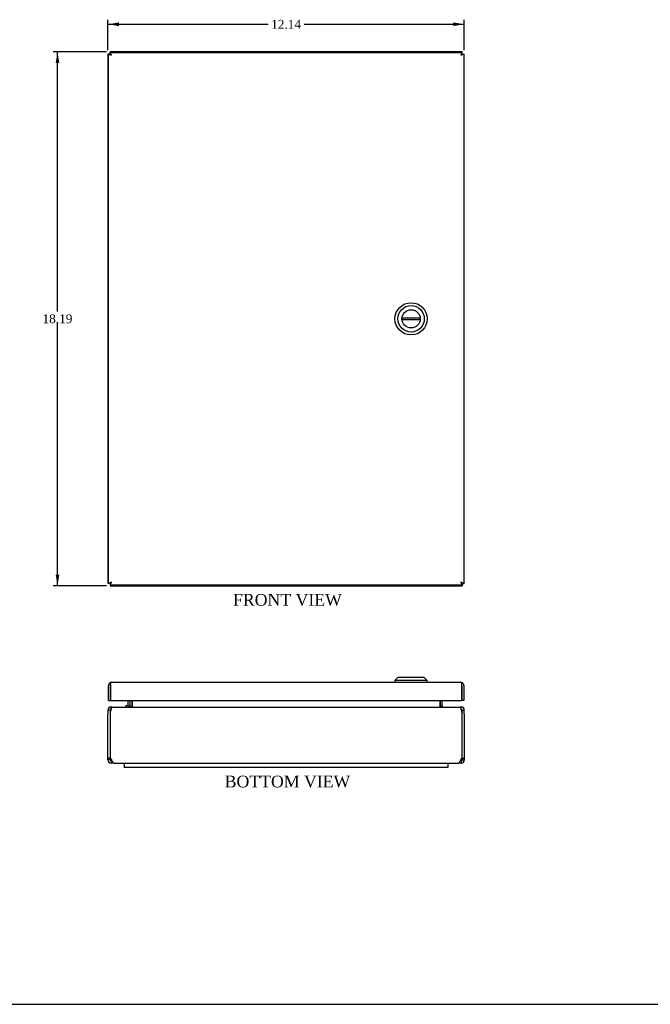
# Model space of a CAD drawing. Header units: inches. Extents: x 0.2 to 77.9, y -0.5 to 51.8.
# Tile 2 of 5: x 32.7 to 54.2, y 0.1 to 33.6. Entities that reach past the tile are written whole.
import ezdxf
from ezdxf.enums import TextEntityAlignment as Align

# ---------------------------------------------------------------- set-up
doc = ezdxf.new("R2010")
doc.units = ezdxf.units.IN
doc.header["$MEASUREMENT"] = 0
for name, color, linetype in [('COM56537-2', 7, 'Continuous'), ('COM56538-2', 7, 'Continuous'), ('COM71233-2', 7, 'Continuous'), ('Default', 7, 'Continuous'), ('GSK11134', 7, 'Continuous'), ('HNG14573-1', 7, 'Continuous'), ('LOK10000', 7, 'Continuous')]:
    doc.layers.add(name, color=color, linetype=linetype)
doc.styles.add('SEACAD_Times_New_Roman', font='times.ttf')
doc.dimstyles.new('HAMMOND_(_STH_-_48x32)', dxfattribs={"dimtxt": 0.3, "dimasz": 0.375, "dimexe": 0.15, "dimexo": 0.15, "dimgap": 0.075, "dimtad": 0, "dimtih": 1, "dimtoh": 1, "dimzin": 0, "dimdsep": 46, "dimtxsty": 'SEACAD_Times_New_Roman', "dimblk1": '_SE_FILLED', "dimblk2": '_SE_FILLED', "dimsah": 1, "dimcen": 0.15, "dimadec": 0, "dimazin": 0, "dimtfac": 0.8, "dimtofl": 0, "dimtmove": 0, "dimatfit": 3, "dimfxl": 1, "dimtolj": 1, "dimtzin": 0, "dimarcsym": 0})

# ---------------------------------------------------------------- blocks, each defined once
blk = doc.blocks.new('SE1')
at = {"layer": 'COM56537-2', "color": 7, "linetype": 'Continuous'}
for p, q in [((35.807, 32.525), (35.784, 32.525)), ((35.784, 32.453), (35.784, 32.525)), ((35.8, 32.453), (35.784, 32.453)), ((47.758, 32.525), (35.807, 32.525)), ((35.807, 32.51), (35.807, 32.525)), ((47.78, 32.525), (47.758, 32.525)), ((47.758, 32.51), (47.758, 32.525)), ((47.78, 32.453), (47.765, 32.453)), ((47.78, 32.453), (47.78, 32.525)), ((35.784, 14.407), (35.784, 14.335)), ((35.784, 14.407), (35.8, 14.407)), ((35.784, 14.335), (35.807, 14.335)), ((35.807, 14.351), (35.807, 14.335)), ((35.807, 14.335), (47.758, 14.335)), ((47.758, 14.351), (47.758, 14.335)), ((47.758, 14.335), (47.78, 14.335)), ((47.765, 14.407), (47.78, 14.407)), ((47.78, 14.407), (47.78, 14.335))]:
    blk.add_line(p, q, dxfattribs=at)
for points, knots in [([(35.807, 32.525), (35.807, 32.525), (35.808, 32.525), (35.81, 32.525), (35.811, 32.524), (35.812, 32.522), (35.814, 32.521), (35.815, 32.519), (35.817, 32.516), (35.818, 32.514), (35.819, 32.512), (35.819, 32.511)], [0, 0, 0, 0, 0.0372032, 0.0743154, 0.1113344, 0.1482581, 0.1850842, 0.2218104, 0.2584347, 0.2949548, 0.323862, 0.323862, 0.323862, 0.323862]), ([(47.745, 32.511), (47.746, 32.513), (47.748, 32.516), (47.751, 32.52), (47.753, 32.523), (47.755, 32.525), (47.757, 32.525), (47.758, 32.525)], [0.6762657, 0.6762657, 0.6762657, 0.6762657, 0.7416187, 0.8057655, 0.8702191, 0.9349679, 1, 1, 1, 1]), ([(35.819, 14.349), (35.818, 14.348), (35.817, 14.344), (35.814, 14.34), (35.812, 14.337), (35.809, 14.336), (35.808, 14.335), (35.807, 14.335)], [0.6762657, 0.6762657, 0.6762657, 0.6762657, 0.7416187, 0.8057655, 0.8702191, 0.9349679, 1, 1, 1, 1]), ([(47.758, 14.335), (47.757, 14.335), (47.756, 14.335), (47.755, 14.336), (47.754, 14.337), (47.752, 14.338), (47.751, 14.34), (47.75, 14.342), (47.748, 14.344), (47.747, 14.347), (47.746, 14.349), (47.745, 14.349)], [0, 0, 0, 0, 0.0372032, 0.0743154, 0.1113344, 0.1482581, 0.1850842, 0.2218104, 0.2584347, 0.2949548, 0.323862, 0.323862, 0.323862, 0.323862])]:
    blk.add_open_spline(points, degree=3, knots=knots, dxfattribs=at)
at = {"layer": 'COM56538-2', "color": 7, "linetype": 'Continuous'}
for p, q in [((35.712, 32.453), (35.712, 32.431)), ((35.784, 32.453), (35.712, 32.453)), ((35.712, 32.431), (35.712, 14.43)), ((35.728, 32.431), (35.712, 32.431)), ((35.784, 32.453), (35.784, 32.438)), ((47.78, 32.438), (47.78, 32.453)), ((47.78, 32.453), (47.852, 32.453)), ((47.837, 32.431), (47.852, 32.431)), ((47.852, 32.431), (47.852, 32.453)), ((47.852, 14.43), (47.852, 32.431)), ((35.712, 14.43), (35.712, 14.407)), ((35.728, 14.43), (35.712, 14.43)), ((47.837, 14.43), (47.852, 14.43)), ((47.852, 14.407), (47.852, 14.43)), ((35.784, 14.407), (35.712, 14.407)), ((35.784, 14.423), (35.784, 14.407)), ((47.78, 14.407), (47.78, 14.423)), ((47.78, 14.407), (47.852, 14.407))]:
    blk.add_line(p, q, dxfattribs=at)
for points, knots in [([(35.727, 32.418), (35.725, 32.419), (35.721, 32.421), (35.717, 32.424), (35.715, 32.426), (35.713, 32.428), (35.712, 32.43), (35.712, 32.431)], [0.6711238, 0.6711238, 0.6711238, 0.6711238, 0.7416187, 0.8057655, 0.8702191, 0.9349679, 1, 1, 1, 1]), ([(47.852, 32.431), (47.852, 32.43), (47.852, 32.429), (47.852, 32.428), (47.851, 32.427), (47.849, 32.425), (47.848, 32.424), (47.846, 32.423), (47.843, 32.421), (47.841, 32.42), (47.839, 32.419), (47.839, 32.419)], [0, 0, 0, 0, 0.0372032, 0.0743154, 0.1113344, 0.1482581, 0.1850842, 0.2218104, 0.2584347, 0.2949548, 0.3187196, 0.3187196, 0.3187196, 0.3187196]), ([(35.712, 14.43), (35.712, 14.43), (35.712, 14.431), (35.713, 14.433), (35.714, 14.434), (35.715, 14.435), (35.717, 14.437), (35.719, 14.438), (35.721, 14.44), (35.724, 14.441), (35.726, 14.442), (35.727, 14.443)], [0, 0, 0, 0, 0.0372032, 0.0743154, 0.1113344, 0.1482581, 0.1850842, 0.2218104, 0.2584347, 0.2949548, 0.3290122, 0.3290122, 0.3290122, 0.3290122]), ([(47.839, 14.442), (47.84, 14.441), (47.844, 14.44), (47.847, 14.437), (47.85, 14.435), (47.852, 14.432), (47.852, 14.431), (47.852, 14.43)], [0.6814001, 0.6814001, 0.6814001, 0.6814001, 0.7416187, 0.8057655, 0.8702191, 0.9349679, 1, 1, 1, 1])]:
    blk.add_open_spline(points, degree=3, knots=knots, dxfattribs=at)
at = {"layer": 'COM71233-2', "color": 7, "linetype": 'Continuous'}
for p, q in [((35.728, 14.423), (35.728, 32.438)), ((35.728, 32.438), (35.774, 32.438)), ((35.8, 32.438), (35.774, 32.438)), ((35.8, 32.51), (47.765, 32.51)), ((35.8, 32.51), (35.8, 32.465)), ((35.8, 32.438), (35.8, 32.465)), ((35.832, 32.407), (35.8, 32.438)), ((35.836, 32.402), (35.836, 32.402)), ((35.836, 32.402), (35.836, 32.402)), ((35.836, 32.402), (35.836, 32.402)), ((35.836, 32.402), (35.836, 32.402)), ((35.836, 32.402), (35.836, 32.402)), ((47.729, 32.402), (47.73, 32.402)), ((47.729, 32.402), (47.729, 32.402)), ((47.73, 32.402), (47.729, 32.402)), ((47.73, 32.402), (47.73, 32.402)), ((47.734, 32.407), (47.765, 32.438)), ((47.765, 32.51), (47.765, 32.465)), ((47.765, 32.438), (47.765, 32.465)), ((47.765, 32.438), (47.792, 32.438)), ((47.837, 32.438), (47.792, 32.438)), ((47.837, 32.438), (47.837, 14.423)), ((35.831, 14.454), (35.8, 14.423)), ((35.836, 14.459), (35.836, 14.459)), ((35.836, 14.459), (35.836, 14.459)), ((35.836, 14.458), (35.836, 14.459)), ((35.836, 14.459), (35.836, 14.459)), ((47.73, 14.459), (47.729, 14.459)), ((47.729, 14.459), (47.729, 14.459)), ((47.729, 14.459), (47.73, 14.458)), ((47.73, 14.459), (47.73, 14.459)), ((47.73, 14.458), (47.73, 14.458)), ((47.734, 14.454), (47.765, 14.423)), ((35.728, 14.423), (35.774, 14.423)), ((35.8, 14.423), (35.774, 14.423)), ((35.8, 14.423), (35.8, 14.396)), ((35.8, 14.351), (35.8, 14.396)), ((47.765, 14.351), (35.8, 14.351)), ((47.765, 14.423), (47.792, 14.423)), ((47.765, 14.423), (47.765, 14.396)), ((47.765, 14.351), (47.765, 14.396)), ((47.837, 14.423), (47.792, 14.423))]:
    blk.add_line(p, q, dxfattribs=at)
for centre, start, end in [((36.217, 33.141), 237.7263, 242.6805), ((35.098, 32.021), 27.3195, 32.2737), ((48.468, 32.021), 147.7263, 152.6805), ((47.348, 33.141), 297.3195, 302.2737), ((36.217, 13.72), 117.3195, 122.2737), ((35.098, 14.84), 327.7263, 332.6805), ((47.348, 13.72), 57.7263, 62.6805), ((48.468, 14.84), 207.3195, 212.2737)]:
    blk.add_arc(centre, 0.831, start, end, dxfattribs=at)
at = {"layer": 'LOK10000', "color": 7, "linetype": 'Continuous'}
for p, q in [((45.73, 23.46), (46.352, 23.46)), ((46.352, 23.4), (45.73, 23.4))]:
    blk.add_line(p, q, dxfattribs=at)
for radius in [0.55, 0.45, 0.312]:
    blk.add_circle((46.041, 23.43), radius, dxfattribs=at)
for start, end in [(174.4888, 185.5112), (354.4888, 5.5112)]:
    blk.add_arc((46.041, 23.43), 0.312, start, end, dxfattribs=at)
blk = doc.blocks.new('SE6')
at = {"layer": 'COM56537-2', "color": 7, "linetype": 'Continuous'}
for p, q in [((36.546, 10.238), (36.546, 10.42)), ((47.019, 10.42), (47.019, 10.238)), ((35.855, 10.202), (47.71, 10.202)), ((36.546, 10.238), (36.546, 10.229)), ((47.019, 10.229), (47.019, 10.238)), ((35.784, 9.964), (35.784, 8.456)), ((47.78, 8.456), (47.78, 9.964)), ((35.784, 8.456), (35.836, 8.402)), ((47.729, 8.402), (47.78, 8.456)), ((35.921, 8.294), (47.643, 8.294))]:
    blk.add_line(p, q, dxfattribs=at)
for centre, radius, start, end in [((36.167, 9.964), 0.382, 160.159, 180), ((36.461, 10.344), 0.142, 273.4266, 306.3724), ((47.103, 10.342), 0.14, 233.3954, 266.8057), ((47.398, 9.964), 0.382, 0, 19.841)]:
    blk.add_arc(centre, radius, start, end, dxfattribs=at)
for points, knots in [([(35.855, 10.202), (35.854, 10.202), (35.852, 10.202), (35.85, 10.201), (35.847, 10.2), (35.845, 10.199), (35.843, 10.197), (35.84, 10.194), (35.838, 10.192), (35.836, 10.189), (35.834, 10.185), (35.832, 10.181), (35.83, 10.177), (35.826, 10.169), (35.822, 10.156), (35.817, 10.14), (35.814, 10.127), (35.812, 10.116), (35.809, 10.105), (35.808, 10.097), (35.807, 10.094)], [0, 0, 0, 0, 0.039708, 0.079608, 0.1197, 0.159978, 0.200442, 0.241088, 0.281914, 0.322916, 0.364092, 0.405438, 0.446952, 0.48863, 0.614447, 0.741619, 0.805765, 0.870219, 0.934968, 1, 1, 1, 1]), ([(47.758, 10.094), (47.757, 10.096), (47.756, 10.1), (47.755, 10.107), (47.754, 10.113), (47.752, 10.119), (47.751, 10.125), (47.75, 10.131), (47.748, 10.137), (47.747, 10.143), (47.745, 10.148), (47.744, 10.153), (47.742, 10.158), (47.74, 10.163), (47.739, 10.168), (47.736, 10.176), (47.731, 10.186), (47.726, 10.193), (47.721, 10.198), (47.717, 10.2), (47.714, 10.201), (47.711, 10.202), (47.71, 10.202)], [0, 0, 0, 0, 0.037203, 0.074315, 0.111334, 0.148258, 0.185084, 0.22181, 0.258435, 0.294955, 0.331369, 0.367674, 0.403869, 0.439952, 0.47592, 0.511772, 0.636136, 0.758975, 0.819859, 0.880331, 0.940381, 1, 1, 1, 1]), ([(35.836, 8.402), (35.843, 8.388), (35.85, 8.373), (35.864, 8.347), (35.871, 8.335), (35.886, 8.315), (35.893, 8.307), (35.907, 8.297), (35.914, 8.294), (35.921, 8.294)], [0, 0, 0, 0, 0.25, 0.25, 0.5, 0.5, 0.75, 0.75, 1, 1, 1, 1]), ([(47.643, 8.294), (47.65, 8.294), (47.658, 8.297), (47.672, 8.307), (47.679, 8.315), (47.693, 8.335), (47.7, 8.347), (47.715, 8.373), (47.722, 8.388), (47.729, 8.402)], [0, 0, 0, 0, 0.25, 0.25, 0.5, 0.5, 0.75, 0.75, 1, 1, 1, 1])]:
    blk.add_open_spline(points, degree=3, knots=knots, dxfattribs=at)
at = {"layer": 'COM56538-2', "color": 7, "linetype": 'Continuous'}
for p, q in [((36.462, 10.42), (36.462, 10.238)), ((36.534, 10.238), (36.534, 10.42)), ((47.03, 10.42), (47.03, 10.238)), ((47.102, 10.238), (47.102, 10.42)), ((35.712, 10.094), (35.712, 9.964)), ((35.784, 10.094), (35.712, 10.094)), ((35.784, 10.094), (35.784, 9.964)), ((35.82, 10.15), (35.82, 10.202)), ((35.855, 10.202), (35.82, 10.202)), ((36.461, 10.229), (36.52, 10.215)), ((47.103, 10.229), (47.045, 10.215)), ((47.744, 10.202), (47.71, 10.202)), ((47.744, 10.15), (47.744, 10.202)), ((47.78, 9.964), (47.78, 10.094)), ((47.78, 10.094), (47.852, 10.094)), ((47.852, 9.964), (47.852, 10.094)), ((35.712, 8.456), (35.712, 9.964)), ((47.852, 9.964), (47.852, 8.456)), ((35.784, 8.456), (35.712, 8.456)), ((35.712, 8.402), (35.712, 8.456)), ((35.784, 8.402), (35.712, 8.402)), ((35.784, 8.402), (35.784, 8.456)), ((47.78, 8.456), (47.852, 8.456)), ((47.78, 8.456), (47.78, 8.402)), ((47.78, 8.402), (47.852, 8.402)), ((47.852, 8.456), (47.852, 8.402)), ((35.82, 8.366), (35.82, 8.294)), ((35.854, 8.366), (35.82, 8.366)), ((35.921, 8.294), (35.82, 8.294)), ((47.744, 8.294), (47.643, 8.294)), ((47.744, 8.366), (47.71, 8.366)), ((47.744, 8.366), (47.744, 8.294))]:
    blk.add_line(p, q, dxfattribs=at)
for centre, radius, start, end in [((35.82, 10.094), 0.108, 90, 180), ((35.82, 10.094), 0.036, 99.1363, 180), ((36.426, 10.238), 0.036, 270, 346.2431), ((36.426, 10.238), 0.036, 346.2431, 0), ((36.426, 10.238), 0.108, 351.2932, 0), ((47.138, 10.238), 0.108, 180, 188.7068), ((47.138, 10.238), 0.036, 180, 193.7569), ((47.138, 10.238), 0.036, 193.7569, 270), ((47.744, 10.094), 0.108, 0, 90), ((47.744, 10.094), 0.036, 0, 80.8637), ((35.82, 8.402), 0.108, 180, 270), ((35.82, 8.402), 0.036, 180, 270), ((47.744, 8.402), 0.036, 270, 0), ((47.744, 8.402), 0.108, 270, 0)]:
    blk.add_arc(centre, radius, start, end, dxfattribs=at)
at = {"layer": 'COM71233-2', "color": 7, "linetype": 'Continuous'}
for p, q in [((35.728, 10.42), (35.728, 10.937)), ((35.8, 10.987), (35.774, 11.025)), ((35.8, 10.937), (35.8, 11.025)), ((35.8, 10.987), (35.8, 10.937)), ((35.8, 10.937), (35.8, 10.42)), ((35.8, 10.937), (35.8, 10.937)), ((35.8, 10.42), (35.8, 10.937)), ((35.836, 11.045), (47.729, 11.045)), ((35.836, 11.045), (35.836, 11.045)), ((35.836, 11.045), (35.836, 11.045)), ((35.836, 11.045), (35.836, 11.045)), ((47.729, 11.045), (47.73, 11.045)), ((47.73, 11.045), (47.73, 11.045)), ((47.73, 11.045), (47.73, 11.045)), ((47.765, 10.987), (47.792, 11.025)), ((47.765, 10.937), (47.765, 11.025)), ((47.765, 10.937), (47.765, 10.987)), ((47.765, 10.937), (47.765, 10.937)), ((47.765, 10.937), (47.765, 10.42)), ((47.765, 10.42), (47.765, 10.937)), ((47.837, 10.937), (47.837, 10.42)), ((35.728, 10.42), (35.8, 10.42)), ((35.8, 10.42), (47.765, 10.42)), ((47.837, 10.42), (47.765, 10.42))]:
    blk.add_line(p, q, dxfattribs=at)
for centre, radius, start, end in [((35.836, 10.937), 0.108, 125.5265, 180), ((35.836, 10.937), 0.108, 90.2175, 125.5265), ((35.836, 10.937), 0.036, 176.2098, 180), ((35.836, 10.937), 0.108, 90, 90.1008), ((47.729, 10.937), 0.108, 89.8992, 90), ((47.729, 10.937), 0.108, 54.4735, 89.7825), ((47.729, 10.937), 0.036, 0, 3.7902), ((47.729, 10.937), 0.108, 0, 54.4735)]:
    blk.add_arc(centre, radius, start, end, dxfattribs=at)
for points in [[(35.8, 11.025), (35.806, 11.031), (35.812, 11.036), (35.824, 11.043), (35.83, 11.045), (35.836, 11.045)], [(47.765, 11.025), (47.759, 11.031), (47.753, 11.036), (47.741, 11.043), (47.736, 11.045), (47.73, 11.045)]]:
    blk.add_open_spline(points, degree=3, knots=[0, 0, 0, 0, 0.5, 0.5, 1, 1, 1, 1], dxfattribs=at)
at = {"layer": 'GSK11134', "color": 7, "linetype": 'Continuous'}
for p, q in [((36.268, 8.294), (36.268, 8.144)), ((47.296, 8.144), (36.268, 8.144)), ((47.296, 8.294), (47.296, 8.144))]:
    blk.add_line(p, q, dxfattribs=at)
at = {"layer": 'HNG14573-1', "color": 7, "linetype": 'Continuous'}
for p, q in [((36.405, 10.28), (36.405, 10.42)), ((36.324, 10.259), (36.384, 10.259)), ((36.324, 10.259), (36.324, 10.202))]:
    blk.add_line(p, q, dxfattribs=at)
for radius in [0.078, 0.021]:
    blk.add_arc((36.384, 10.28), radius, 270, 0, dxfattribs=at)
at = {"layer": 'LOK10000', "color": 7, "linetype": 'Continuous'}
for p, q in [((45.591, 11.205), (45.491, 11.105)), ((46.591, 11.105), (45.491, 11.105)), ((45.491, 11.105), (45.491, 11.045)), ((46.491, 11.205), (45.591, 11.205)), ((46.591, 11.105), (46.491, 11.205)), ((46.591, 11.045), (46.591, 11.105))]:
    blk.add_line(p, q, dxfattribs=at)
blk = doc.blocks.new('DMBLK13')
at = {"layer": 'Default', "linetype": 'Continuous', "transparency": 16777216}
for points in [[(33.93, 32.15), (34.055, 32.15), (33.993, 32.525)], [(33.93, 14.71), (33.993, 14.335), (34.055, 14.71)]]:
    blk.add_hatch(color=7, dxfattribs=at).paths.add_polyline_path(points)
at = {"layer": 'Default', "color": 7, "linetype": 'Continuous', "transparency": 16777216}
for p, q in [((35.657, 32.525), (33.843, 32.525)), ((33.993, 23.685), (33.993, 32.525)), ((33.993, 14.335), (33.993, 23.28)), ((35.657, 14.335), (33.843, 14.335))]:
    blk.add_line(p, q, dxfattribs=at)
at = {"layer": 'Default', "color": 7, "linetype": 'Continuous', "transparency": 16777216, "style": 'SEACAD_Times_New_Roman'}
blk.add_text('18.19', height=0.3, dxfattribs=at).set_placement((33.481, 23.58), align=Align.TOP_LEFT)
blk = doc.blocks.new('_SE_FILLED')
at = {"color": 0}
blk.add_line((0, 0), (-1, 0), dxfattribs=at)
blk.add_solid([(0, 0), (-1, -0.1665), (-1, 0.1665), (0, 0)], dxfattribs=at)
blk = doc.blocks.new('DMBLK14')
at = {"layer": 'Default', "linetype": 'Continuous', "transparency": 16777216}
for points in [[(36.087, 33.53), (35.712, 33.467), (36.087, 33.405)], [(47.477, 33.53), (47.477, 33.405), (47.852, 33.467)]]:
    blk.add_hatch(color=7, dxfattribs=at).paths.add_polyline_path(points)
at = {"layer": 'Default', "color": 7, "linetype": 'Continuous', "transparency": 16777216}
for p, q in [((35.712, 32.581), (35.712, 33.617)), ((47.852, 32.581), (47.852, 33.617)), ((35.712, 33.467), (41.166, 33.467)), ((42.399, 33.467), (47.852, 33.467))]:
    blk.add_line(p, q, dxfattribs=at)
at = {"layer": 'Default', "color": 7, "linetype": 'Continuous', "transparency": 16777216, "style": 'SEACAD_Times_New_Roman'}
blk.add_text('12.14', height=0.3, dxfattribs=at).set_placement((41.271, 33.617), align=Align.TOP_LEFT)
blk = doc.blocks.new('BORDER')
at = {"layer": 'Default', "color": 7, "linetype": 'Continuous'}
blk.add_line((-41.86, 0), (0, 0), dxfattribs=at)

msp = doc.modelspace()

# ---------------------------------------------------------------- block references
at = {"layer": 'Default', "color": 7, "xscale": 1.855, "yscale": 1.855, "zscale": 1.855}
msp.add_blockref('BORDER', (77.888, 0.072), dxfattribs=at)
at = {"layer": 'Default'}
for name in ['SE1', 'SE6']:
    msp.add_blockref(name, (0, 0), dxfattribs=at)

# ---------------------------------------------------------------- texts
at = {"layer": 'Default', "color": 7, "linetype": 'Continuous', "style": 'SEACAD_Times_New_Roman'}
for s, p in [('FRONT VIEW', (39.972, 14.055)), ('BOTTOM VIEW', (39.688, 7.864))]:
    msp.add_text(s, height=0.4, dxfattribs=at).set_placement(p, align=Align.TOP_LEFT)

# ---------------------------------------------------------------- dimensions: what is measured, and where the dimension line sits
at = {"layer": 'Default', "color": 7, "linetype": 'Continuous'}
for base, p1, p2, angle, picture, middle in [((35.712, 33.467), (35.712, 32.431), (47.852, 32.431), 0, 'DMBLK14', (41.782, 33.467)), ((33.993, 14.335), (35.807, 14.335), (35.807, 32.525), 90, 'DMBLK13', (33.993, 23.43))]:
    dim = msp.add_linear_dim(base=base, p1=p1, p2=p2, angle=angle, text='\\A1;<>', dimstyle='HAMMOND_(_STH_-_48x32)', dxfattribs=at)
    dim.commit()
    dim.dimension.update_dxf_attribs({"geometry": picture, "text_midpoint": middle, "dimtype": 161})

doc.saveas('drawing.dxf')
